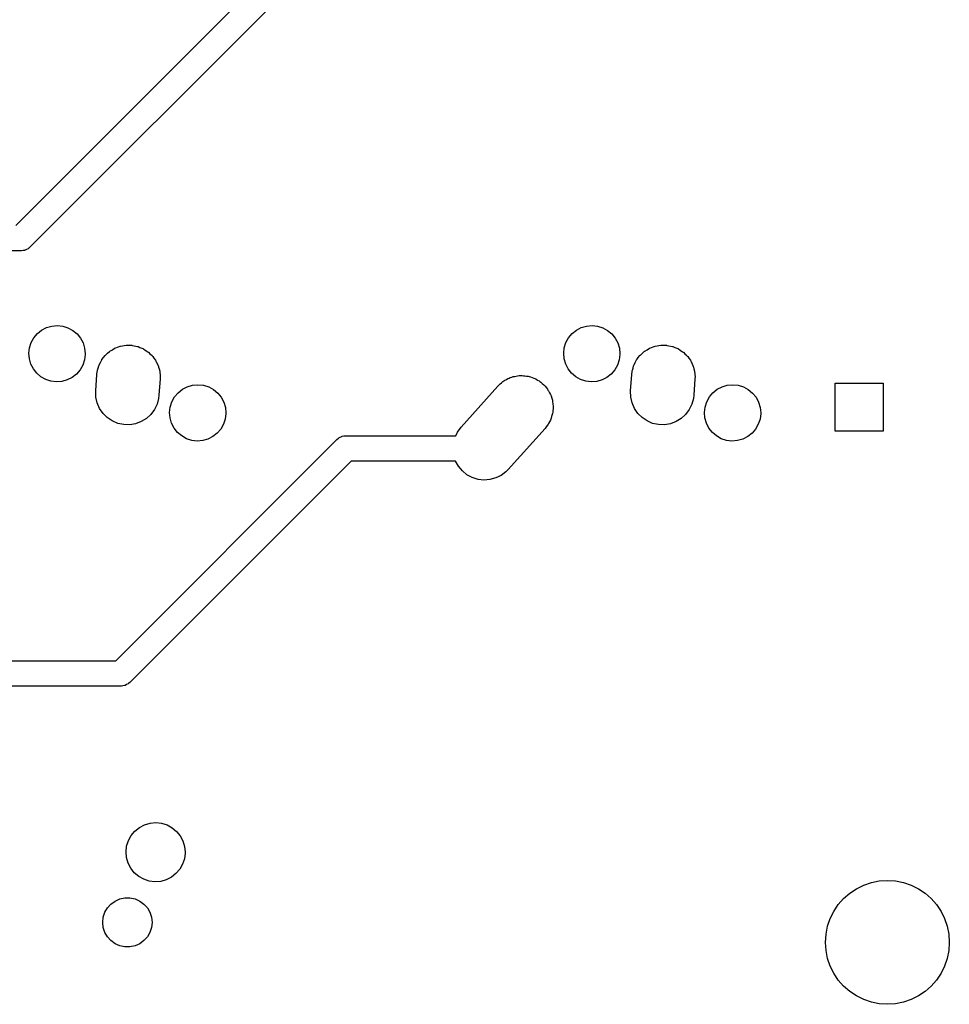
# Model space of a CAD drawing. Extents: x 124.3 to 210.2, y -114.7 to -26.3.
# Tile 2 of 7: x 177.2 to 210.2, y -114.7 to -79.7. Entities that reach past the tile are written whole.
import ezdxf

# ---------------------------------------------------------------- set-up
doc = ezdxf.new("R2010")
doc.units = 0
doc.layers.add('BLACK', color=7, linetype='CONTINUOUS')

msp = doc.modelspace()

# ---------------------------------------------------------------- linework, layer by layer
at = {"layer": 'BLACK', "linetype": 'CONTINUOUS'}
for p, q in [((177.034, -87.05), (188.442, -75.6418)), ((188.946, -76.41), (177.538, -87.8182)), ((177.22, -87.95), (163, -87.95)), ((177.227, -87.9489), (177.22, -87.95)), ((177.234, -87.9498), (177.227, -87.9489)), ((177.293, -87.939), (177.234, -87.9498)), ((177.352, -87.9301), (177.293, -87.939)), ((177.359, -87.927), (177.352, -87.9301)), ((177.366, -87.9257), (177.359, -87.927)), ((177.419, -87.8981), (177.366, -87.9257)), ((177.473, -87.8722), (177.419, -87.8981)), ((177.478, -87.8673), (177.473, -87.8722)), ((177.485, -87.8641), (177.478, -87.8673)), ((177.538, -87.8182), (177.485, -87.8641)), ((177.675, -91.035), (177.8, -90.8855)), ((177.8, -90.8855), (177.952, -90.7632)), ((177.952, -90.7632), (178.125, -90.6728)), ((178.125, -90.6728), (178.313, -90.6177)), ((178.313, -90.6177), (178.507, -90.6)), ((178.507, -90.6), (178.701, -90.6204)), ((178.701, -90.6204), (178.888, -90.6781)), ((178.888, -90.6781), (179.059, -90.771)), ((179.059, -90.771), (179.21, -90.8954)), ((179.21, -90.8954), (179.333, -91.0466)), ((196.675, -91.035), (196.8, -90.8855)), ((196.8, -90.8855), (196.952, -90.7632)), ((196.952, -90.7632), (197.125, -90.6728)), ((197.125, -90.6728), (197.313, -90.6177)), ((197.313, -90.6177), (197.507, -90.6)), ((197.507, -90.6), (197.701, -90.6204)), ((197.701, -90.6204), (197.888, -90.6781)), ((197.888, -90.6781), (198.059, -90.771)), ((198.059, -90.771), (198.21, -90.8954)), ((198.21, -90.8954), (198.333, -91.0466)), ((177.522, -91.3921), (177.581, -91.2061)), ((177.581, -91.2061), (177.675, -91.035)), ((179.333, -91.0466), (179.425, -91.2189)), ((179.425, -91.2189), (179.481, -91.4058)), ((196.522, -91.3921), (196.581, -91.2061)), ((196.581, -91.2061), (196.675, -91.035)), ((198.333, -91.0466), (198.425, -91.2189)), ((198.425, -91.2189), (198.481, -91.4058)), ((177.5, -91.586), (177.522, -91.3921)), ((177.516, -91.7805), (177.5, -91.586)), ((179.481, -91.4058), (179.5, -91.6)), ((180.224, -91.6456), (180.295, -91.5836)), ((180.295, -91.5836), (180.364, -91.5203)), ((180.364, -91.5203), (180.373, -91.5148)), ((180.373, -91.5148), (180.379, -91.5099)), ((180.379, -91.5099), (180.468, -91.4566)), ((180.468, -91.4566), (180.546, -91.4088)), ((180.546, -91.4088), (180.552, -91.4066)), ((180.552, -91.4066), (180.556, -91.4046)), ((180.556, -91.4046), (180.681, -91.3584)), ((180.681, -91.3584), (180.746, -91.3338)), ((180.746, -91.3338), (180.748, -91.3335)), ((180.748, -91.3335), (180.749, -91.3333)), ((180.749, -91.3333), (180.952, -91.2985)), ((180.952, -91.2985), (180.954, -91.2985)), ((180.954, -91.2985), (180.957, -91.298)), ((180.957, -91.298), (181.02, -91.2994)), ((181.02, -91.2994), (181.158, -91.3012)), ((181.158, -91.3012), (181.164, -91.3025)), ((181.164, -91.3025), (181.171, -91.3027)), ((181.171, -91.3027), (181.24, -91.3176)), ((181.24, -91.3176), (181.36, -91.3413)), ((181.36, -91.3413), (181.37, -91.3456)), ((181.37, -91.3456), (181.38, -91.3476)), ((181.38, -91.3476), (181.446, -91.3758)), ((181.446, -91.3758), (181.551, -91.4176)), ((181.551, -91.4176), (181.564, -91.4262)), ((181.564, -91.4262), (181.576, -91.4313)), ((181.576, -91.4313), (181.635, -91.4707)), ((181.635, -91.4707), (181.725, -91.5275)), ((181.725, -91.5275), (181.74, -91.5415)), ((181.74, -91.5415), (181.754, -91.5506)), ((181.754, -91.5506), (181.802, -91.5989)), ((196.5, -91.586), (196.522, -91.3921)), ((196.516, -91.7805), (196.5, -91.586)), ((198.481, -91.4058), (198.5, -91.6)), ((199.224, -91.6456), (199.295, -91.5836)), ((199.295, -91.5836), (199.364, -91.5203)), ((199.364, -91.5203), (199.373, -91.5148)), ((199.373, -91.5148), (199.379, -91.5099)), ((199.379, -91.5099), (199.468, -91.4566)), ((199.468, -91.4566), (199.546, -91.4088)), ((199.546, -91.4088), (199.552, -91.4066)), ((199.552, -91.4066), (199.556, -91.4046)), ((199.556, -91.4046), (199.681, -91.3584)), ((199.681, -91.3584), (199.746, -91.3338)), ((199.746, -91.3338), (199.748, -91.3335)), ((199.748, -91.3335), (199.749, -91.3333)), ((199.749, -91.3333), (199.952, -91.2985)), ((199.952, -91.2985), (199.954, -91.2985)), ((199.954, -91.2985), (199.957, -91.298)), ((199.957, -91.298), (200.02, -91.2994)), ((200.02, -91.2994), (200.158, -91.3012)), ((200.158, -91.3012), (200.164, -91.3025)), ((200.164, -91.3025), (200.171, -91.3027)), ((200.171, -91.3027), (200.24, -91.3176)), ((200.24, -91.3176), (200.36, -91.3413)), ((200.36, -91.3413), (200.37, -91.3456)), ((200.37, -91.3456), (200.38, -91.3476)), ((200.38, -91.3476), (200.446, -91.3758)), ((200.446, -91.3758), (200.551, -91.4176)), ((200.551, -91.4176), (200.564, -91.4262)), ((200.564, -91.4262), (200.576, -91.4313)), ((200.576, -91.4313), (200.635, -91.4707)), ((200.635, -91.4707), (200.725, -91.5275)), ((200.725, -91.5275), (200.74, -91.5415)), ((200.74, -91.5415), (200.754, -91.5506)), ((200.754, -91.5506), (200.802, -91.5989)), ((177.57, -91.9681), (177.516, -91.7805)), ((179.475, -91.8215), (179.414, -92.0067)), ((179.5, -91.6279), (179.475, -91.8215)), ((179.5, -91.6), (179.5, -91.6279)), ((180.001, -91.9895), (180.039, -91.9164)), ((180.039, -91.9164), (180.078, -91.8355)), ((180.078, -91.8355), (180.09, -91.8202)), ((180.09, -91.8202), (180.096, -91.8073)), ((180.096, -91.8073), (180.151, -91.7385)), ((180.151, -91.7385), (180.206, -91.6643)), ((180.206, -91.6643), (180.217, -91.6543)), ((180.217, -91.6543), (180.224, -91.6456)), ((181.802, -91.5989), (181.876, -91.6672)), ((181.876, -91.6672), (181.891, -91.6875)), ((181.891, -91.6875), (181.905, -91.7014)), ((181.905, -91.7014), (181.942, -91.7559)), ((181.942, -91.7559), (181.999, -91.8322)), ((181.999, -91.8322), (182.012, -91.8589)), ((182.012, -91.8589), (182.025, -91.878)), ((182.025, -91.878), (182.051, -91.9362)), ((182.051, -91.9362), (182.09, -92.0168)), ((196.57, -91.9681), (196.516, -91.7805)), ((198.475, -91.8215), (198.414, -92.0067)), ((198.5, -91.6279), (198.475, -91.8215)), ((198.5, -91.6), (198.5, -91.6279)), ((199.001, -91.9895), (199.039, -91.9164)), ((199.039, -91.9164), (199.078, -91.8355)), ((199.078, -91.8355), (199.09, -91.8202)), ((199.09, -91.8202), (199.096, -91.8073)), ((199.096, -91.8073), (199.151, -91.7385)), ((199.151, -91.7385), (199.206, -91.6643)), ((199.206, -91.6643), (199.217, -91.6543)), ((199.217, -91.6543), (199.224, -91.6456)), ((200.802, -91.5989), (200.876, -91.6672)), ((200.876, -91.6672), (200.891, -91.6875)), ((200.891, -91.6875), (200.905, -91.7014)), ((200.905, -91.7014), (200.942, -91.7559)), ((200.942, -91.7559), (200.999, -91.8322)), ((200.999, -91.8322), (201.012, -91.8589)), ((201.012, -91.8589), (201.025, -91.878)), ((201.025, -91.878), (201.051, -91.9362)), ((201.051, -91.9362), (201.09, -92.0168)), ((177.659, -92.1417), (177.57, -91.9681)), ((177.781, -92.2947), (177.659, -92.1417)), ((179.317, -92.1764), (179.19, -92.3242)), ((179.414, -92.0067), (179.317, -92.1764)), ((179.917, -92.3435), (179.93, -92.2343)), ((179.93, -92.2343), (179.937, -92.208)), ((179.937, -92.208), (179.94, -92.1861)), ((179.94, -92.1861), (179.963, -92.1113)), ((179.963, -92.1113), (179.985, -92.0278)), ((179.985, -92.0278), (179.995, -92.007)), ((179.995, -92.007), (180.001, -91.9895)), ((182.09, -92.0168), (182.1, -92.0499)), ((182.1, -92.0499), (182.11, -92.0742)), ((182.11, -92.0742), (182.123, -92.1335)), ((182.123, -92.1335), (182.146, -92.215)), ((182.146, -92.215), (182.15, -92.2537)), ((182.15, -92.2537), (182.156, -92.2829)), ((182.156, -92.2829), (182.158, -92.3408)), ((196.659, -92.1417), (196.57, -91.9681)), ((196.781, -92.2947), (196.659, -92.1417)), ((198.317, -92.1764), (198.19, -92.3242)), ((198.414, -92.0067), (198.317, -92.1764)), ((198.917, -92.3435), (198.93, -92.2343)), ((198.93, -92.2343), (198.937, -92.208)), ((198.937, -92.208), (198.94, -92.1861)), ((198.94, -92.1861), (198.963, -92.1113)), ((198.963, -92.1113), (198.985, -92.0278)), ((198.985, -92.0278), (198.995, -92.007)), ((198.995, -92.007), (199.001, -91.9895)), ((201.09, -92.0168), (201.1, -92.0499)), ((201.1, -92.0499), (201.11, -92.0742)), ((201.11, -92.0742), (201.123, -92.1335)), ((201.123, -92.1335), (201.146, -92.215)), ((201.146, -92.215), (201.15, -92.2537)), ((201.15, -92.2537), (201.156, -92.2829)), ((201.156, -92.2829), (201.158, -92.3408)), ((177.929, -92.4211), (177.781, -92.2947)), ((178.1, -92.5164), (177.929, -92.4211)), ((178.285, -92.5767), (178.1, -92.5164)), ((178.479, -92.5998), (178.285, -92.5767)), ((178.674, -92.5848), (178.479, -92.5998)), ((178.862, -92.5323), (178.674, -92.5848)), ((179.036, -92.4443), (178.862, -92.5323)), ((179.19, -92.3242), (179.036, -92.4443)), ((179.878, -92.9235), (179.917, -92.3435)), ((182.162, -92.4965), (182.122, -93.0765)), ((182.158, -92.3408), (182.165, -92.42)), ((182.163, -92.4789), (182.162, -92.4905)), ((182.162, -92.4905), (182.162, -92.4965)), ((182.165, -92.42), (182.163, -92.4789)), ((194.24, -92.6706), (194.289, -92.6338)), ((194.289, -92.6338), (194.339, -92.5899)), ((194.339, -92.5899), (194.377, -92.5671)), ((194.377, -92.5671), (194.411, -92.5418)), ((194.411, -92.5418), (194.462, -92.5165)), ((194.462, -92.5165), (194.516, -92.4846)), ((194.516, -92.4846), (194.561, -92.4678)), ((194.561, -92.4678), (194.602, -92.4476)), ((194.602, -92.4476), (194.654, -92.4334)), ((194.654, -92.4334), (194.709, -92.4133)), ((194.709, -92.4133), (194.761, -92.4044)), ((194.761, -92.4044), (194.809, -92.3914)), ((194.809, -92.3914), (194.859, -92.3876)), ((194.859, -92.3876), (194.912, -92.3785)), ((194.912, -92.3785), (194.969, -92.3792)), ((194.969, -92.3792), (195.022, -92.3752)), ((195.022, -92.3752), (195.068, -92.3805)), ((195.068, -92.3805), (195.118, -92.3812)), ((195.118, -92.3812), (195.178, -92.3931)), ((195.178, -92.3931), (195.234, -92.3996)), ((195.234, -92.3996), (195.275, -92.4124)), ((195.275, -92.4124), (195.32, -92.4213)), ((195.32, -92.4213), (195.381, -92.4457)), ((195.381, -92.4457), (195.438, -92.4637)), ((195.438, -92.4637), (195.472, -92.4822)), ((195.472, -92.4822), (195.511, -92.4976)), ((195.511, -92.4976), (195.57, -92.535)), ((195.57, -92.535), (195.626, -92.5651)), ((195.626, -92.5651), (195.653, -92.5875)), ((195.653, -92.5875), (195.685, -92.6075)), ((195.685, -92.6075), (195.74, -92.6582)), ((196.929, -92.4211), (196.781, -92.2947)), ((197.1, -92.5164), (196.929, -92.4211)), ((197.285, -92.5767), (197.1, -92.5164)), ((197.479, -92.5998), (197.285, -92.5767)), ((197.674, -92.5848), (197.479, -92.5998)), ((197.862, -92.5323), (197.674, -92.5848)), ((198.036, -92.4443), (197.862, -92.5323)), ((198.19, -92.3242), (198.036, -92.4443)), ((198.878, -92.9235), (198.917, -92.3435)), ((201.162, -92.4965), (201.122, -93.0765)), ((201.158, -92.3408), (201.165, -92.42)), ((201.163, -92.4789), (201.162, -92.4905)), ((201.162, -92.4905), (201.162, -92.4965)), ((201.165, -92.42), (201.163, -92.4789)), ((179.883, -93.1371), (179.878, -92.9235)), ((182.675, -93.135), (182.8, -92.9855)), ((182.8, -92.9855), (182.952, -92.8632)), ((182.952, -92.8632), (183.125, -92.7728)), ((183.125, -92.7728), (183.313, -92.7177)), ((183.313, -92.7177), (183.507, -92.7)), ((183.507, -92.7), (183.701, -92.7204)), ((183.701, -92.7204), (183.888, -92.7781)), ((183.888, -92.7781), (184.059, -92.871)), ((184.059, -92.871), (184.21, -92.9954)), ((192.853, -94.2087), (194.163, -92.7487)), ((194.163, -92.7487), (194.178, -92.7332)), ((194.178, -92.7332), (194.184, -92.7256)), ((194.184, -92.7256), (194.195, -92.7155)), ((194.195, -92.7155), (194.24, -92.6706)), ((195.74, -92.6582), (195.791, -92.7003)), ((195.791, -92.7003), (195.812, -92.7246)), ((195.812, -92.7246), (195.836, -92.7472)), ((195.836, -92.7472), (195.884, -92.8109)), ((195.884, -92.8109), (195.928, -92.8644)), ((195.928, -92.8644), (195.942, -92.8887)), ((195.942, -92.8887), (195.959, -92.9122)), ((195.959, -92.9122), (195.997, -92.9879)), ((195.997, -92.9879), (196.032, -93.0514)), ((198.883, -93.1371), (198.878, -92.9235)), ((201.675, -93.135), (201.8, -92.9855)), ((201.8, -92.9855), (201.952, -92.8632)), ((201.952, -92.8632), (202.125, -92.7728)), ((202.125, -92.7728), (202.313, -92.7177)), ((202.313, -92.7177), (202.507, -92.7)), ((202.507, -92.7), (202.701, -92.7204)), ((202.701, -92.7204), (202.888, -92.7781)), ((202.888, -92.7781), (203.059, -92.871)), ((203.059, -92.871), (203.21, -92.9954)), ((206.15, -94.35), (206.15, -92.65)), ((206.15, -92.65), (207.85, -92.65)), ((207.85, -92.65), (207.85, -94.35)), ((179.929, -93.3458), (179.883, -93.1371)), ((182.11, -93.1857), (182.054, -93.3921)), ((182.122, -93.0765), (182.11, -93.1857)), ((182.522, -93.4921), (182.581, -93.3061)), ((182.581, -93.3061), (182.675, -93.135)), ((184.21, -92.9954), (184.333, -93.1466)), ((184.333, -93.1466), (184.425, -93.3189)), ((184.425, -93.3189), (184.481, -93.5058)), ((196.032, -93.0514), (196.039, -93.0742)), ((196.039, -93.0742), (196.05, -93.0968)), ((196.05, -93.0968), (196.075, -93.1832)), ((196.075, -93.1832), (196.098, -93.2546)), ((196.098, -93.2546), (196.1, -93.2746)), ((196.1, -93.2746), (196.106, -93.295)), ((196.106, -93.295), (196.115, -93.3903)), ((198.929, -93.3458), (198.883, -93.1371)), ((201.11, -93.1857), (201.054, -93.3921)), ((201.122, -93.0765), (201.11, -93.1857)), ((201.522, -93.4921), (201.581, -93.3061)), ((201.581, -93.3061), (201.675, -93.135)), ((203.21, -92.9954), (203.333, -93.1466)), ((203.333, -93.1466), (203.425, -93.3189)), ((203.425, -93.3189), (203.481, -93.5058)), ((180.014, -93.542), (179.929, -93.3458)), ((180.134, -93.7186), (180.014, -93.542)), ((181.961, -93.5845), (181.833, -93.7557)), ((182.054, -93.3921), (181.961, -93.5845)), ((182.5, -93.686), (182.522, -93.4921)), ((182.516, -93.8805), (182.5, -93.686)), ((184.481, -93.5058), (184.5, -93.7)), ((196.111, -93.6799), (196.1, -93.7194)), ((196.114, -93.6219), (196.111, -93.6799)), ((196.123, -93.5589), (196.114, -93.6219)), ((196.115, -93.3903), (196.124, -93.4666)), ((196.124, -93.4666), (196.123, -93.4829)), ((196.123, -93.4829), (196.125, -93.5)), ((196.125, -93.5), (196.123, -93.5589)), ((199.014, -93.542), (198.929, -93.3458)), ((199.134, -93.7186), (199.014, -93.542)), ((200.961, -93.5845), (200.833, -93.7557)), ((201.054, -93.3921), (200.961, -93.5845)), ((201.5, -93.686), (201.522, -93.4921)), ((201.516, -93.8805), (201.5, -93.686)), ((203.481, -93.5058), (203.5, -93.7)), ((180.286, -93.8693), (180.134, -93.7186)), ((180.463, -93.9887), (180.286, -93.8693)), ((180.66, -94.0723), (180.463, -93.9887)), ((181.493, -94.0111), (181.293, -94.0862)), ((181.675, -93.8996), (181.493, -94.0111)), ((181.833, -93.7557), (181.675, -93.8996)), ((182.57, -94.0681), (182.516, -93.8805)), ((184.475, -93.9215), (184.414, -94.1067)), ((184.5, -93.7279), (184.475, -93.9215)), ((184.5, -93.7), (184.5, -93.7279)), ((195.992, -94.0209), (195.964, -94.0794)), ((196.028, -93.9576), (195.992, -94.0209)), ((196.04, -93.9201), (196.028, -93.9576)), ((196.056, -93.8866), (196.04, -93.9201)), ((196.072, -93.8271), (196.056, -93.8866)), ((196.094, -93.7626), (196.072, -93.8271)), ((196.1, -93.7194), (196.094, -93.7626)), ((199.286, -93.8693), (199.134, -93.7186)), ((199.463, -93.9887), (199.286, -93.8693)), ((199.66, -94.0723), (199.463, -93.9887)), ((200.493, -94.0111), (200.293, -94.0862)), ((200.675, -93.8996), (200.493, -94.0111)), ((200.833, -93.7557), (200.675, -93.8996)), ((201.57, -94.0681), (201.516, -93.8805)), ((203.475, -93.9215), (203.414, -94.1067)), ((203.5, -93.7279), (203.475, -93.9215)), ((203.5, -93.7), (203.5, -93.7279)), ((180.869, -94.1173), (180.66, -94.0723)), ((181.082, -94.122), (180.869, -94.1173)), ((181.293, -94.0862), (181.082, -94.122)), ((182.659, -94.2417), (182.57, -94.0681)), ((182.781, -94.3947), (182.659, -94.2417)), ((184.317, -94.2764), (184.19, -94.4242)), ((184.414, -94.1067), (184.317, -94.2764)), ((192.664, -94.51), (192.726, -94.3806)), ((192.726, -94.3806), (192.853, -94.2087)), ((195.837, -94.2513), (194.527, -95.7113)), ((195.878, -94.1966), (195.837, -94.2513)), ((195.927, -94.1372), (195.878, -94.1966)), ((195.944, -94.1063), (195.927, -94.1372)), ((195.964, -94.0794), (195.944, -94.1063)), ((199.869, -94.1173), (199.66, -94.0723)), ((200.082, -94.122), (199.869, -94.1173)), ((200.293, -94.0862), (200.082, -94.122)), ((201.659, -94.2417), (201.57, -94.0681)), ((201.781, -94.3947), (201.659, -94.2417)), ((203.317, -94.2764), (203.19, -94.4242)), ((203.414, -94.1067), (203.317, -94.2764)), ((207.85, -94.35), (206.15, -94.35)), ((180.584, -102.5), (188.442, -94.6418)), ((182.929, -94.5211), (182.781, -94.3947)), ((183.1, -94.6164), (182.929, -94.5211)), ((183.285, -94.6767), (183.1, -94.6164)), ((183.479, -94.6998), (183.285, -94.6767)), ((183.674, -94.6848), (183.479, -94.6998)), ((183.862, -94.6323), (183.674, -94.6848)), ((184.036, -94.5443), (183.862, -94.6323)), ((184.19, -94.4242), (184.036, -94.5443)), ((188.442, -94.6418), (188.495, -94.5959)), ((188.495, -94.5959), (188.502, -94.5927)), ((188.502, -94.5927), (188.507, -94.5878)), ((188.507, -94.5878), (188.561, -94.5619)), ((188.561, -94.5619), (188.614, -94.5343)), ((188.614, -94.5343), (188.621, -94.533)), ((188.621, -94.533), (188.628, -94.5299)), ((188.628, -94.5299), (188.687, -94.521)), ((188.687, -94.521), (188.746, -94.5102)), ((188.746, -94.5102), (188.753, -94.5111)), ((188.753, -94.5111), (188.76, -94.51)), ((188.76, -94.51), (192.664, -94.51)), ((201.929, -94.5211), (201.781, -94.3947)), ((202.1, -94.6164), (201.929, -94.5211)), ((202.285, -94.6767), (202.1, -94.6164)), ((202.479, -94.6998), (202.285, -94.6767)), ((202.674, -94.6848), (202.479, -94.6998)), ((202.862, -94.6323), (202.674, -94.6848)), ((203.036, -94.5443), (202.862, -94.6323)), ((203.19, -94.4242), (203.036, -94.5443)), ((188.946, -95.41), (181.088, -103.268)), ((192.659, -95.41), (188.946, -95.41)), ((192.762, -95.5956), (192.659, -95.41)), ((192.899, -95.7596), (192.762, -95.5956)), ((193.064, -95.8949), (192.899, -95.7596)), ((194.45, -95.7894), (194.279, -95.9182)), ((194.527, -95.7113), (194.45, -95.7894)), ((193.252, -95.9963), (193.064, -95.8949)), ((193.456, -96.0604), (193.252, -95.9963)), ((193.668, -96.0848), (193.456, -96.0604)), ((193.881, -96.0686), (193.668, -96.0848)), ((194.088, -96.0124), (193.881, -96.0686)), ((194.279, -95.9182), (194.088, -96.0124)), ((146.636, -102.5), (180.584, -102.5)), ((180.77, -103.4), (146.45, -103.4)), ((180.777, -103.399), (180.77, -103.4)), ((180.784, -103.4), (180.777, -103.399)), ((180.843, -103.389), (180.784, -103.4)), ((180.902, -103.38), (180.843, -103.389)), ((180.909, -103.377), (180.902, -103.38)), ((180.916, -103.376), (180.909, -103.377)), ((180.969, -103.348), (180.916, -103.376)), ((181.023, -103.322), (180.969, -103.348)), ((181.028, -103.317), (181.023, -103.322)), ((181.035, -103.314), (181.028, -103.317)), ((181.088, -103.268), (181.035, -103.314)), ((181.425, -108.421), (181.607, -108.326)), ((181.607, -108.326), (181.803, -108.269)), ((181.803, -108.269), (182.007, -108.25)), ((182.007, -108.25), (182.211, -108.271)), ((182.211, -108.271), (182.407, -108.332)), ((182.407, -108.332), (182.587, -108.43)), ((181.035, -108.886), (181.134, -108.707)), ((181.134, -108.707), (181.265, -108.55)), ((181.265, -108.55), (181.425, -108.421)), ((182.587, -108.43), (182.745, -108.56)), ((182.745, -108.56), (182.875, -108.719)), ((182.875, -108.719), (182.971, -108.9)), ((180.973, -109.082), (181.035, -108.886)), ((182.971, -108.9), (183.03, -109.096)), ((180.95, -109.285), (180.973, -109.082)), ((180.967, -109.49), (180.95, -109.285)), ((183.05, -109.329), (183.024, -109.533)), ((183.03, -109.096), (183.05, -109.3)), ((183.05, -109.3), (183.05, -109.329)), ((181.024, -109.687), (180.967, -109.49)), ((181.117, -109.869), (181.024, -109.687)), ((182.959, -109.727), (182.858, -109.905)), ((183.024, -109.533), (182.959, -109.727)), ((181.245, -110.029), (181.117, -109.869)), ((181.401, -110.162), (181.245, -110.029)), ((182.724, -110.06), (182.563, -110.187)), ((182.858, -109.905), (182.724, -110.06)), ((181.58, -110.262), (181.401, -110.162)), ((181.775, -110.326), (181.58, -110.262)), ((181.978, -110.35), (181.775, -110.326)), ((182.182, -110.334), (181.978, -110.35)), ((182.38, -110.279), (182.182, -110.334)), ((182.563, -110.187), (182.38, -110.279)), ((206.9, -110.595), (207.158, -110.467)), ((207.158, -110.467), (207.431, -110.375)), ((207.431, -110.375), (207.713, -110.319)), ((207.713, -110.319), (208, -110.3)), ((208, -110.3), (208.287, -110.319)), ((208.287, -110.319), (208.569, -110.375)), ((208.569, -110.375), (208.842, -110.467)), ((208.842, -110.467), (209.1, -110.595)), ((206.444, -110.944), (206.661, -110.755)), ((206.661, -110.755), (206.9, -110.595)), ((209.1, -110.595), (209.339, -110.755)), ((209.339, -110.755), (209.556, -110.944)), ((180.292, -111.276), (180.415, -111.14)), ((180.415, -111.14), (180.562, -111.032)), ((180.562, -111.032), (180.73, -110.958)), ((180.73, -110.958), (180.909, -110.92)), ((180.909, -110.92), (181.091, -110.92)), ((181.091, -110.92), (181.27, -110.958)), ((181.27, -110.958), (181.438, -111.032)), ((181.438, -111.032), (181.585, -111.14)), ((181.585, -111.14), (181.708, -111.276)), ((206.095, -111.4), (206.255, -111.161)), ((206.255, -111.161), (206.444, -110.944)), ((209.556, -110.944), (209.745, -111.161)), ((209.745, -111.161), (209.905, -111.4)), ((180.144, -111.608), (180.201, -111.434)), ((180.201, -111.434), (180.292, -111.276)), ((181.708, -111.276), (181.799, -111.434)), ((181.799, -111.434), (181.856, -111.608)), ((205.967, -111.658), (206.095, -111.4)), ((209.905, -111.4), (210.033, -111.658)), ((180.125, -111.79), (180.144, -111.608)), ((180.144, -111.972), (180.125, -111.79)), ((181.856, -111.608), (181.875, -111.79)), ((181.875, -111.79), (181.856, -111.972)), ((205.875, -111.931), (205.967, -111.658)), ((210.033, -111.658), (210.125, -111.931)), ((180.201, -112.146), (180.144, -111.972)), ((180.292, -112.304), (180.201, -112.146)), ((181.799, -112.146), (181.708, -112.304)), ((181.856, -111.972), (181.799, -112.146)), ((205.8, -112.5), (205.819, -112.213)), ((205.819, -112.213), (205.875, -111.931)), ((210.125, -111.931), (210.181, -112.213)), ((210.181, -112.213), (210.2, -112.5)), ((180.415, -112.44), (180.292, -112.304)), ((180.562, -112.548), (180.415, -112.44)), ((180.73, -112.622), (180.562, -112.548)), ((181.438, -112.548), (181.27, -112.622)), ((181.585, -112.44), (181.438, -112.548)), ((181.708, -112.304), (181.585, -112.44)), ((205.819, -112.787), (205.8, -112.5)), ((210.2, -112.5), (210.181, -112.787)), ((180.909, -112.66), (180.73, -112.622)), ((181.091, -112.66), (180.909, -112.66)), ((181.27, -112.622), (181.091, -112.66)), ((205.875, -113.069), (205.819, -112.787)), ((210.181, -112.787), (210.125, -113.069)), ((205.967, -113.342), (205.875, -113.069)), ((210.125, -113.069), (210.033, -113.342)), ((206.095, -113.6), (205.967, -113.342)), ((206.255, -113.839), (206.095, -113.6)), ((209.905, -113.6), (209.745, -113.839)), ((210.033, -113.342), (209.905, -113.6)), ((206.444, -114.056), (206.255, -113.839)), ((209.745, -113.839), (209.556, -114.056)), ((206.661, -114.245), (206.444, -114.056)), ((206.9, -114.405), (206.661, -114.245)), ((209.339, -114.245), (209.1, -114.405)), ((209.556, -114.056), (209.339, -114.245)), ((207.158, -114.533), (206.9, -114.405)), ((207.431, -114.625), (207.158, -114.533)), ((207.713, -114.681), (207.431, -114.625)), ((208.569, -114.625), (208.287, -114.681)), ((208.842, -114.533), (208.569, -114.625)), ((209.1, -114.405), (208.842, -114.533)), ((208, -114.7), (207.713, -114.681)), ((208.287, -114.681), (208, -114.7))]:
    msp.add_line(p, q, dxfattribs=at)

doc.saveas('drawing.dxf')
